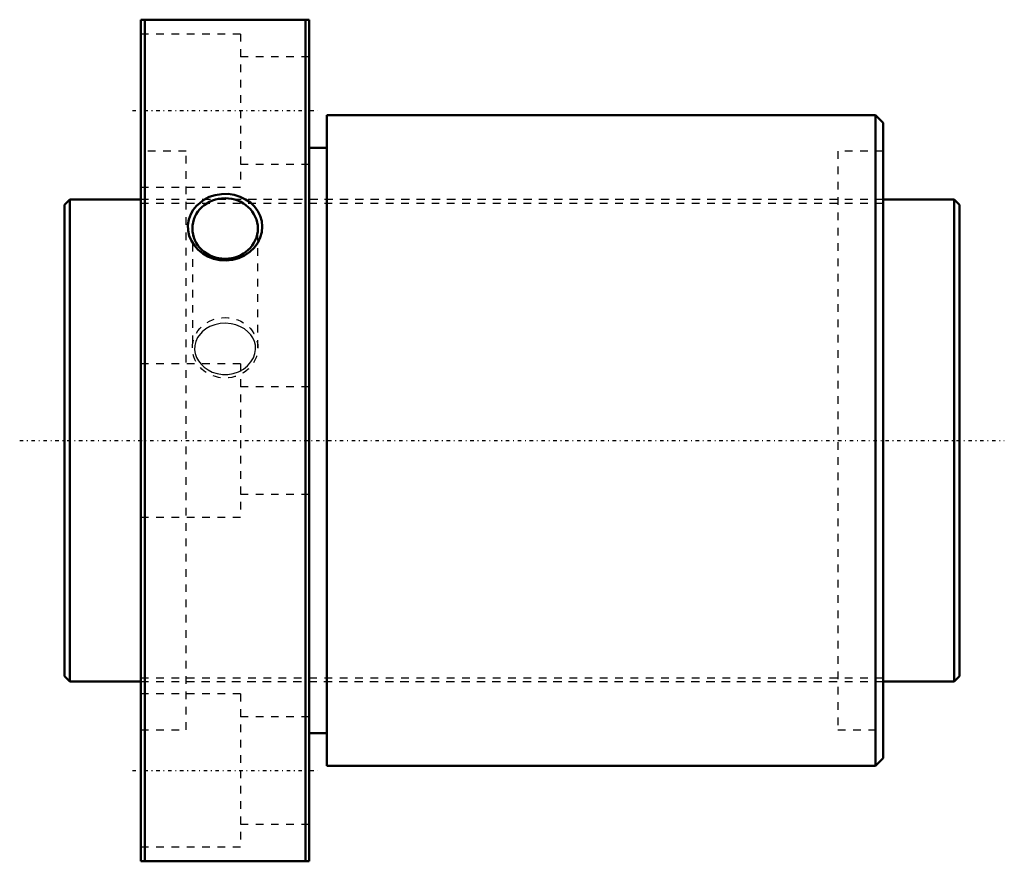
# Model space of a CAD drawing. Header units: millimetres. Extents: x -6 to 123, y -55 to 55.
import ezdxf

# ---------------------------------------------------------------- set-up
doc = ezdxf.new("R2010")
doc.units = ezdxf.units.MM
doc.linetypes.add('Center', pattern=[1.5, 0.45, -0.5, 0.05, -0.5])
doc.linetypes.add('Dashed', pattern=[2, 1, -1])
for name, color, linetype, lineweight in [('2d ConnectionPoints', 7, 'Continuous', 50), ('AM_0', 7, 'Continuous', 50), ('AM_5', 3, 'Continuous', 25), ('AM_7', 7, 'Center', 25), ('AM_9', 6, 'Dashed', 25)]:
    doc.layers.add(name, color=color, linetype=linetype, lineweight=lineweight)

# ---------------------------------------------------------------- blocks, each defined once
blk = doc.blocks.new('1_DK_6310_4RR0Nut_0_in_DK6310_4RRG1_117LC0_000_4')
at = {"layer": 'AM_0'}
for p, q in [((10, 55), (32, 55)), ((10, -55), (10, 55)), ((10.5, 55), (10.5, -55)), ((31.5, -55), (31.5, 55)), ((32, -55), (32, 55)), ((34.3, 42.5), (34.3, -42.5)), ((106, 42.5), (34.3, 42.5)), ((107, 41.5), (106, 42.5)), ((106, 42.5), (106, -42.5)), ((107, 41.5), (107, -41.5)), ((34.3, 38.25), (32, 38.25)), ((32, -38.25), (34.3, -38.25)), ((106, -42.5), (107, -41.5)), ((34.3, -42.5), (106, -42.5)), ((32, -55), (10, -55))]:
    blk.add_line(p, q, dxfattribs=at)
blk.add_lwpolyline([(17.25, 30.69), (16.83, 30.16), (16.5, 29.59), (16.26, 28.9), (16.14, 28.18), (16.17, 27.46), (16.32, 26.76), (16.59, 26.09), (16.98, 25.47), (17.48, 24.91), (18.07, 24.42), (18.76, 24.03), (19.5, 23.74), (20.31, 23.57), (21.14, 23.53), (21.98, 23.62), (22.78, 23.84), (23.54, 24.18), (24.22, 24.64), (24.8, 25.2), (25.27, 25.84), (25.6, 26.52), (25.8, 27.24), (25.86, 27.96), (25.79, 28.67), (25.6, 29.35), (25.28, 29.99), (24.85, 30.57), (24.32, 31.09), (23.68, 31.52), (22.98, 31.86), (22.2, 32.1), (21.39, 32.22), (20.55, 32.21), (19.72, 32.08), (18.93, 31.83), (18.2, 31.45), (17.25, 30.69)], dxfattribs=at)
blk.add_ellipse((21, 27.71), major_axis=(-4.28, 0), ratio=0.92388, dxfattribs=at)
at = {"layer": 'AM_7'}
for p, q in [((8.9, 43.13), (33.1, 43.13)), ((8.9, -43.13), (33.1, -43.13))]:
    blk.add_line(p, q, dxfattribs=at)
at = {"layer": 'AM_9'}
for p, q in [((23, 53.13), (10, 53.13)), ((23, 53.13), (23, 33.13)), ((32, 50.13), (23, 50.13)), ((15.9, 37.8), (10, 37.8)), ((15.9, -37.8), (15.9, 37.8)), ((101.1, 37.8), (101.1, -37.8)), ((107, 37.8), (101.1, 37.8)), ((23, 36.13), (32, 36.13)), ((10, 33.13), (23, 33.13)), ((101.1, 31.5), (15.9, 31.5)), ((16.72, 27.71), (16.72, 12.12)), ((25.28, 12.12), (25.28, 27.71)), ((23, 10), (10, 10)), ((23, 10), (23, -10)), ((32, 7), (23, 7)), ((23, -7), (32, -7)), ((10, -10), (23, -10)), ((15.9, -31.5), (101.1, -31.5)), ((23, -33.13), (10, -33.13)), ((23, -33.13), (23, -53.13)), ((32, -36.13), (23, -36.13)), ((10, -37.8), (15.9, -37.8)), ((101.1, -37.8), (107, -37.8)), ((23, -50.13), (32, -50.13)), ((10, -53.13), (23, -53.13))]:
    blk.add_line(p, q, dxfattribs=at)
blk.add_lwpolyline([(18, 14.22), (17.4, 13.46), (17.16, 12.95), (17.04, 12.4), (17.02, 11.87), (17.1, 11.35), (17.27, 10.86), (17.53, 10.4), (17.86, 9.97), (18.27, 9.58), (18.78, 9.23), (19.33, 8.95), (19.98, 8.75), (20.65, 8.64), (21.37, 8.64), (22.07, 8.76), (22.76, 8.99), (23.39, 9.33), (23.93, 9.76), (24.38, 10.27), (24.7, 10.8), (24.9, 11.37), (24.98, 11.91), (24.96, 12.44), (24.84, 12.93), (24.64, 13.4), (24.35, 13.83), (23.99, 14.22), (23.54, 14.58), (23.03, 14.87), (22.42, 15.11), (21.78, 15.26), (21.07, 15.32), (20.36, 15.28), (19.66, 15.13), (18.99, 14.88), (18.47, 14.58), (18, 14.22)], dxfattribs=at)
blk.add_ellipse((21, 12.12), major_axis=(-4.28, 0), ratio=0.92388, dxfattribs=at)
blk = doc.blocks.new('2_DK_6310_4RR011700_Shaft_0_in_DK6310_4RRG1_117LC0_000_4')
at = {"layer": 'AM_0'}
for p, q in [((0.7, 31.5), (0, 30.8)), ((0.7, 31.5), (0.7, -31.5)), ((10, 31.5), (0.7, 31.5)), ((116.3, 31.5), (107, 31.5)), ((116.3, 31.5), (116.3, -31.5)), ((117, 30.8), (116.3, 31.5)), ((0, 30.8), (0, -30.8)), ((117, 30.8), (117, -30.8)), ((0, -30.8), (0.7, -31.5)), ((116.3, -31.5), (117, -30.8)), ((0.7, -31.5), (10, -31.5)), ((107, -31.5), (116.3, -31.5))]:
    blk.add_line(p, q, dxfattribs=at)
at = {"layer": 'AM_5', "linetype": 'Dashed'}
for p, q in [((10, 31.04), (107, 31.04)), ((10, -31.04), (107, -31.04))]:
    blk.add_line(p, q, dxfattribs=at)
at = {"layer": 'AM_7'}
blk.add_line((-5.85, 0), (122.85, 0), dxfattribs=at)
at = {"layer": 'AM_9'}
for p, q in [((107, 31.5), (10, 31.5)), ((10, -31.5), (107, -31.5))]:
    blk.add_line(p, q, dxfattribs=at)

msp = doc.modelspace()

# ---------------------------------------------------------------- linework, layer by layer
at = {"layer": '2d ConnectionPoints'}
for p in [(0, 0), (10, 0)]:
    msp.add_point(p, dxfattribs=at)

# ---------------------------------------------------------------- block references
for name in ['1_DK_6310_4RR0Nut_0_in_DK6310_4RRG1_117LC0_000_4', '2_DK_6310_4RR011700_Shaft_0_in_DK6310_4RRG1_117LC0_000_4']:
    msp.add_blockref(name, (0, 0))

doc.saveas('drawing.dxf')
